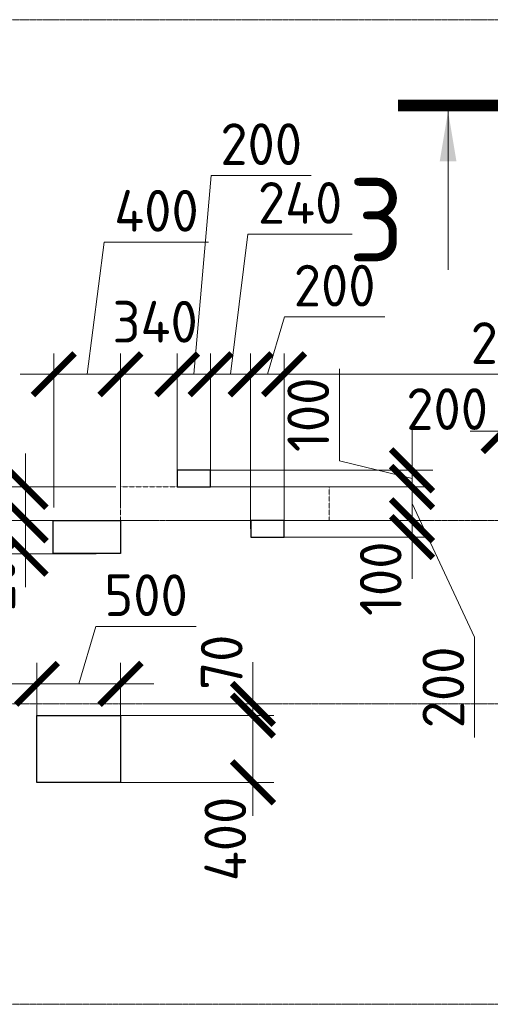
# Model space of a CAD drawing. Header units: millimetres. Extents: x -386473 to 311666, y -59266 to 291810.
# Tile 31 of 132: x -150646 to -147828, y 20954 to 26854. Entities that reach past the tile are written whole.
import ezdxf

# ---------------------------------------------------------------- set-up
doc = ezdxf.new("R2010")
doc.units = ezdxf.units.MM
for name, pattern in [('______5', [1100, 800, -100, 100, -100]), ('DASHED', [7, 5, -2, 0]), ('осевая', [50.8, 31.75, -6.35, 6.35, -6.35])]:
    doc.linetypes.add(name, pattern=pattern)
for name, color, linetype, lineweight in [('ВК_отверстия в полу размеры', 7, 'Continuous', 5), ('Оси', 40, '______5', 18), ('Перекрытие ж_бетон', 1, 'Continuous', 30), ('РАЗМЕРЫ', 1, 'Continuous', 9), ('Узлы', 7, 'Continuous', 0), ('Э_отверстия', 2, 'Continuous', 100)]:
    doc.layers.add(name, color=color, linetype=linetype, lineweight=lineweight)
doc.layers.add('Колонна_ бетон', color=7, linetype='Continuous', lineweight=50, true_color=0xb4b496)
doc.styles.add('GOST-2.304_Type-B', font='GOST_Common.ttf')
doc.dimstyles.new('СПДС', dxfattribs={"dimscale": 100, "dimtxt": 2.5, "dimasz": 2.5, "dimexe": 1.25, "dimexo": 0, "dimtad": 1, "dimdec": 0, "dimtxsty": 'GOST-2.304_Type-B', "dimblk": 'ARCHTICK', "dimcen": 2.5, "dimdle": 2, "dimadec": 0, "dimazin": 2, "dimtfac": 0.75, "dimtdec": 0, "dimtmove": 1, "dimatfit": 3, "dimfxl": 1, "dimtolj": 1, "dimarcsym": 1})

# ---------------------------------------------------------------- blocks, each defined once
blk = doc.blocks.new('оси2')
at = {"layer": 'Оси', "color": 16, "linetype": 'осевая', "lineweight": 0, "ltscale": 0.25, "transparency": 33554687}
for p, q in [((979200, -1392.9), (1032582.1, -1392.9)), ((979200, -4392.9), (1032582.1, -4392.9)), ((979200, -5492.9), (1032582.1, -5492.9)), ((979200, -7292.9), (1032582.1, -7292.9))]:
    blk.add_line(p, q, dxfattribs=at)
blk = doc.blocks.new('стены подвала')
at = {"layer": 'Колонна_ бетон', "color": 252, "linetype": 'DASHED', "lineweight": 0, "ltscale": 0.3, "true_color": 0x939598, "transparency": 33554687}
for p, q in [((-154977.4, -16175.4, 160), (-154977.4, -16375.4, 160)), ((-154977.4, -16175.4, 160), (-154977.4, -16175.4, 160)), ((-153727.4, -16175.4, 160), (-154977.4, -16175.4, 160)), ((-153727.4, -16175.4, 160), (-153727.4, -16375.4, 160)), ((-153727.4, -16175.4, 160), (-153727.4, -16175.4, 160)), ((-154977.4, -16375.4, 160), (-154977.4, -16375.4, 160)), ((-154977.4, -16375.4, 160), (-153727.4, -16375.4, 160)), ((-153727.4, -16375.4, 160), (-153727.4, -16375.4, 160))]:
    blk.add_line(p, q, dxfattribs=at)
blk = doc.blocks.new('_ArchTick')
at = {"color": 0, "linetype": 'ByBlock', "const_width": 0.15}
blk.add_lwpolyline([(-0.5, -0.5), (0.5, 0.5)], dxfattribs=at)
blk = doc.blocks.new('*D1025')
at = {"layer": 'DEFPOINTS', "color": 0, "transparency": 16777216}
for p in [(-148594.4, 56897.7), (-148026.4, 56897.7), (-148170.9, 56697.4)]:
    blk.add_point(p, dxfattribs=at)
at = {"layer": 'РАЗМЕРЫ', "color": 0, "lineweight": -2, "transparency": 16777216}
for p, q in [((-148594.4, 56497.4), (-148594.4, 57097.7)), ((-148026.4, 56897.7), (-148719.4, 56897.7)), ((-148170.9, 56697.4), (-148719.4, 56697.4))]:
    blk.add_line(p, q, dxfattribs=at)
at = {"layer": 'РАЗМЕРЫ', "color": 0, "lineweight": -2, "transparency": 16777216, "xscale": 250, "yscale": 250, "zscale": 250}
for p, rotation in [((-148594.4, 56897.7), 90), ((-148594.4, 56697.4), 270)]:
    blk.add_blockref('_ArchTick', p, dxfattribs=dict(at, rotation=rotation))
at = {"layer": 'РАЗМЕРЫ', "color": 0, "lineweight": 0, "transparency": 16777216, "insert": (-148781.9, 56598.2), "char_height": 250, "attachment_point": 5, "rotation": 90, "style": 'GOST-2.304_Type-B'}
blk.add_mtext('\\A1;200', dxfattribs=at)
blk = doc.blocks.new('*D1026')
at = {"layer": 'DEFPOINTS', "color": 0, "transparency": 16777216}
for p in [(-148594.4, 57097.7), (-148054.7, 57097.7, 360), (-148026.4, 56897.7, 360)]:
    blk.add_point(p, dxfattribs=at)
at = {"layer": 'РАЗМЕРЫ', "color": 0, "lineweight": -2, "transparency": 16777216}
for p, q in [((-148594.4, 56697.7), (-148594.4, 57297.7)), ((-148054.7, 57097.7), (-148719.4, 57097.7)), ((-148026.4, 56897.7), (-148719.4, 56897.7))]:
    blk.add_line(p, q, dxfattribs=at)
at = {"layer": 'РАЗМЕРЫ', "color": 0, "lineweight": -2, "transparency": 16777216, "xscale": 250, "yscale": 250, "zscale": 250}
for p, rotation in [((-148594.4, 57097.7), 90), ((-148594.4, 56897.7), 270)]:
    blk.add_blockref('_ArchTick', p, dxfattribs=dict(at, rotation=rotation))
at = {"layer": 'РАЗМЕРЫ', "color": 0, "lineweight": 0, "transparency": 16777216, "insert": (-148882.2, 57198), "char_height": 250, "attachment_point": 5, "rotation": 90, "style": 'GOST-2.304_Type-B'}
blk.add_mtext('\\A1;200', dxfattribs=at)
blk = doc.blocks.new('*D1027')
at = {"layer": 'DEFPOINTS', "color": 0, "transparency": 16777216}
for p in [(-148026.4, 57772.9), (-148026.4, 56997.7, 360), (-148426.2, 56974.6, 360)]:
    blk.add_point(p, dxfattribs=at)
at = {"layer": 'РАЗМЕРЫ', "color": 0, "lineweight": -2, "transparency": 16777216}
for p, q in [((-148226.3, 57772.9), (-148123.1, 58565.1)), ((-148123.1, 58565.1), (-147498.1, 58565.1)), ((-148426.2, 56974.6), (-148426.2, 57897.9)), ((-148026.4, 56997.7), (-148026.4, 57897.9)), ((-148626.2, 57772.9), (-147826.4, 57772.9))]:
    blk.add_line(p, q, dxfattribs=at)
at = {"layer": 'РАЗМЕРЫ', "color": 0, "lineweight": -2, "transparency": 16777216, "xscale": 250, "yscale": 250, "zscale": 250, "rotation": 180}
blk.add_blockref('_ArchTick', (-148426.2, 57772.9), dxfattribs=at)
at = {"layer": 'РАЗМЕРЫ', "color": 0, "lineweight": -2, "transparency": 16777216, "xscale": 250, "yscale": 250, "zscale": 250}
blk.add_blockref('_ArchTick', (-148026.4, 57772.9), dxfattribs=at)
at = {"layer": 'РАЗМЕРЫ', "color": 0, "lineweight": 0, "transparency": 16777216, "insert": (-147810.6, 58752.6), "char_height": 250, "attachment_point": 5, "style": 'GOST-2.304_Type-B'}
blk.add_mtext('\\A1;400', dxfattribs=at)
blk = doc.blocks.new('*D1028')
at = {"layer": 'DEFPOINTS', "color": 0, "transparency": 16777216}
for p in [(-144146.2, 57772.9), (-144146.2, 57586.8), (-147046.5, 56847.7)]:
    blk.add_point(p, dxfattribs=at)
at = {"layer": 'РАЗМЕРЫ', "color": 0, "lineweight": -2, "transparency": 16777216}
for p, q in [((-147046.5, 56847.7), (-147046.5, 57897.9)), ((-144146.2, 57586.8), (-144146.2, 57897.9)), ((-147246.5, 57772.9), (-143946.2, 57772.9))]:
    blk.add_line(p, q, dxfattribs=at)
at = {"layer": 'РАЗМЕРЫ', "color": 0, "lineweight": -2, "transparency": 16777216, "xscale": 250, "yscale": 250, "zscale": 250, "rotation": 180}
blk.add_blockref('_ArchTick', (-147046.5, 57772.9), dxfattribs=at)
at = {"layer": 'РАЗМЕРЫ', "color": 0, "lineweight": -2, "transparency": 16777216, "xscale": 250, "yscale": 250, "zscale": 250}
blk.add_blockref('_ArchTick', (-144146.2, 57772.9), dxfattribs=at)
at = {"layer": 'РАЗМЕРЫ', "color": 0, "lineweight": 0, "transparency": 16777216, "insert": (-145596.4, 57960.4), "char_height": 250, "attachment_point": 5, "style": 'GOST-2.304_Type-B'}
blk.add_mtext('\\A1;2900', dxfattribs=at)
blk = doc.blocks.new('*D1058')
at = {"layer": 'DEFPOINTS', "color": 0, "transparency": 16777216}
for p in [(-148526.2, 55918), (-148026.2, 55665.5), (-148526.2, 55547.7)]:
    blk.add_point(p, dxfattribs=at)
at = {"layer": 'РАЗМЕРЫ', "color": 0, "lineweight": -2, "transparency": 16777216}
for p, q in [((-148276.2, 55918), (-148173.1, 56261.8)), ((-148173.1, 56261.8), (-147573.1, 56261.8)), ((-148526.2, 55547.7), (-148526.2, 56043)), ((-148026.2, 55665.5), (-148026.2, 56043)), ((-147826.2, 55918), (-148726.2, 55918))]:
    blk.add_line(p, q, dxfattribs=at)
at = {"layer": 'РАЗМЕРЫ', "color": 0, "lineweight": -2, "transparency": 16777216, "xscale": 250, "yscale": 250, "zscale": 250, "rotation": 180}
blk.add_blockref('_ArchTick', (-148526.2, 55918), dxfattribs=at)
at = {"layer": 'РАЗМЕРЫ', "color": 0, "lineweight": -2, "transparency": 16777216, "xscale": 250, "yscale": 250, "zscale": 250}
blk.add_blockref('_ArchTick', (-148026.2, 55918), dxfattribs=at)
at = {"layer": 'РАЗМЕРЫ', "color": 0, "lineweight": 0, "transparency": 16777216, "insert": (-147873.1, 56449.3), "char_height": 250, "attachment_point": 5, "style": 'GOST-2.304_Type-B'}
blk.add_mtext('\\A1;500', dxfattribs=at)
blk = doc.blocks.new('*D1059')
at = {"layer": 'DEFPOINTS', "color": 0, "transparency": 16777216}
for p in [(-150346.4, 55918), (-148526.2, 55918), (-150346.4, 55779.8)]:
    blk.add_point(p, dxfattribs=at)
at = {"layer": 'РАЗМЕРЫ', "color": 0, "lineweight": -2, "transparency": 16777216}
for p, q in [((-150346.4, 55779.8), (-150346.4, 56043)), ((-148526.2, 55918), (-148526.2, 56043)), ((-148326.2, 55918), (-150546.4, 55918))]:
    blk.add_line(p, q, dxfattribs=at)
at = {"layer": 'РАЗМЕРЫ', "color": 0, "lineweight": -2, "transparency": 16777216, "xscale": 250, "yscale": 250, "zscale": 250, "rotation": 180}
blk.add_blockref('_ArchTick', (-150346.4, 55918), dxfattribs=at)
at = {"layer": 'РАЗМЕРЫ', "color": 0, "lineweight": -2, "transparency": 16777216, "xscale": 250, "yscale": 250, "zscale": 250}
blk.add_blockref('_ArchTick', (-148526.2, 55918), dxfattribs=at)
at = {"layer": 'РАЗМЕРЫ', "color": 0, "lineweight": 0, "transparency": 16777216, "insert": (-149436.3, 56105.5), "char_height": 250, "attachment_point": 5, "style": 'GOST-2.304_Type-B'}
blk.add_mtext('\\A1;1820', dxfattribs=at)
blk = doc.blocks.new('*D1060')
at = {"layer": 'DEFPOINTS', "color": 0, "transparency": 16777216}
for p in [(-147883.7, 55797.7), (-148068.1, 55727.7), (-147232.5, 55727.7)]:
    blk.add_point(p, dxfattribs=at)
at = {"layer": 'РАЗМЕРЫ', "color": 0, "lineweight": -2, "transparency": 16777216}
for p, q in [((-147232.5, 55797.7), (-147232.5, 56047.7)), ((-147883.7, 55797.7), (-147107.5, 55797.7)), ((-147232.5, 55797.7), (-147232.5, 55727.7)), ((-148068.1, 55727.7), (-147107.5, 55727.7)), ((-147232.5, 55727.7), (-147232.5, 55477.7))]:
    blk.add_line(p, q, dxfattribs=at)
at = {"layer": 'РАЗМЕРЫ', "color": 0, "lineweight": -2, "transparency": 16777216, "xscale": 250, "yscale": 250, "zscale": 250}
for p, rotation in [((-147232.5, 55797.7), 270), ((-147232.5, 55727.7), 90)]:
    blk.add_blockref('_ArchTick', p, dxfattribs=dict(at, rotation=rotation))
at = {"layer": 'РАЗМЕРЫ', "color": 0, "lineweight": 0, "transparency": 16777216, "insert": (-147420, 56047.7), "char_height": 250, "attachment_point": 5, "rotation": 90, "style": 'GOST-2.304_Type-B'}
blk.add_mtext('\\A1;70', dxfattribs=at)
blk = doc.blocks.new('*D1061')
at = {"layer": 'DEFPOINTS', "color": 0, "transparency": 16777216}
for p in [(-148026.2, 55727.7), (-148026.2, 55327.7), (-147232.5, 55327.7)]:
    blk.add_point(p, dxfattribs=at)
at = {"layer": 'РАЗМЕРЫ', "color": 0, "lineweight": -2, "transparency": 16777216}
for p, q in [((-147232.5, 55927.7), (-147232.5, 55127.7)), ((-148026.2, 55727.7), (-147107.5, 55727.7)), ((-148026.2, 55327.7), (-147107.5, 55327.7))]:
    blk.add_line(p, q, dxfattribs=at)
at = {"layer": 'РАЗМЕРЫ', "color": 0, "lineweight": -2, "transparency": 16777216, "xscale": 250, "yscale": 250, "zscale": 250}
for p, rotation in [((-147232.5, 55727.7), 90), ((-147232.5, 55327.7), 270)]:
    blk.add_blockref('_ArchTick', p, dxfattribs=dict(at, rotation=rotation))
at = {"layer": 'РАЗМЕРЫ', "color": 0, "lineweight": 0, "transparency": 16777216, "insert": (-147398.4, 54988.7), "char_height": 250, "attachment_point": 5, "rotation": 90, "style": 'GOST-2.304_Type-B'}
blk.add_mtext('\\A1;400', dxfattribs=at)
blk = doc.blocks.new('*D881')
at = {"layer": 'DEFPOINTS', "color": 0, "transparency": 16777216}
for p in [(-147686.6, 57772.9), (-147686.6, 57147.7), (-147486.6, 57097.7)]:
    blk.add_point(p, dxfattribs=at)
at = {"layer": 'РАЗМЕРЫ', "color": 0, "lineweight": -2, "transparency": 16777216}
for p, q in [((-147586.6, 57772.9), (-147483.4, 58964.3)), ((-147483.4, 58964.3), (-146883.4, 58964.3)), ((-147686.6, 57147.7), (-147686.6, 57897.9)), ((-147486.6, 57097.7), (-147486.6, 57897.9)), ((-147286.6, 57772.9), (-147886.6, 57772.9))]:
    blk.add_line(p, q, dxfattribs=at)
at = {"layer": 'РАЗМЕРЫ', "color": 0, "lineweight": -2, "transparency": 16777216, "xscale": 250, "yscale": 250, "zscale": 250, "rotation": 180}
blk.add_blockref('_ArchTick', (-147686.6, 57772.9), dxfattribs=at)
at = {"layer": 'РАЗМЕРЫ', "color": 0, "lineweight": -2, "transparency": 16777216, "xscale": 250, "yscale": 250, "zscale": 250}
blk.add_blockref('_ArchTick', (-147486.6, 57772.9), dxfattribs=at)
at = {"layer": 'РАЗМЕРЫ', "color": 0, "lineweight": 0, "transparency": 16777216, "insert": (-147183.4, 59151.8), "char_height": 250, "attachment_point": 5, "style": 'GOST-2.304_Type-B'}
blk.add_mtext('\\A1;200', dxfattribs=at)
blk = doc.blocks.new('*D882')
at = {"layer": 'DEFPOINTS', "color": 0, "transparency": 16777216}
for p in [(-148026.4, 57772.9), (-148026.4, 57578.7), (-147686.6, 57147.7)]:
    blk.add_point(p, dxfattribs=at)
at = {"layer": 'РАЗМЕРЫ', "color": 0, "lineweight": -2, "transparency": 16777216}
for p, q in [((-148026.4, 57578.7), (-148026.4, 57897.9)), ((-147686.6, 57147.7), (-147686.6, 57897.9)), ((-147486.6, 57772.9), (-148226.4, 57772.9))]:
    blk.add_line(p, q, dxfattribs=at)
at = {"layer": 'РАЗМЕРЫ', "color": 0, "lineweight": -2, "transparency": 16777216, "xscale": 250, "yscale": 250, "zscale": 250, "rotation": 180}
blk.add_blockref('_ArchTick', (-148026.4, 57772.9), dxfattribs=at)
at = {"layer": 'РАЗМЕРЫ', "color": 0, "lineweight": -2, "transparency": 16777216, "xscale": 250, "yscale": 250, "zscale": 250}
blk.add_blockref('_ArchTick', (-147686.6, 57772.9), dxfattribs=at)
at = {"layer": 'РАЗМЕРЫ', "color": 0, "lineweight": 0, "transparency": 16777216, "insert": (-147818.7, 58087.6), "char_height": 250, "attachment_point": 5, "style": 'GOST-2.304_Type-B'}
blk.add_mtext('\\A1;340', dxfattribs=at)
blk = doc.blocks.new('*D952')
at = {"layer": 'DEFPOINTS', "color": 0, "transparency": 16777216}
for p in [(-147246.5, 57772.9), (-147246.5, 56847.7), (-147046.5, 56847.7)]:
    blk.add_point(p, dxfattribs=at)
at = {"layer": 'РАЗМЕРЫ', "color": 0, "lineweight": -2, "transparency": 16777216}
for p, q in [((-147146.5, 57772.9), (-147043.4, 58116.7)), ((-147043.4, 58116.7), (-146443.4, 58116.7)), ((-147246.5, 56847.7), (-147246.5, 57897.9)), ((-147046.5, 56847.7), (-147046.5, 57897.9)), ((-146846.5, 57772.9), (-147446.5, 57772.9))]:
    blk.add_line(p, q, dxfattribs=at)
at = {"layer": 'РАЗМЕРЫ', "color": 0, "lineweight": -2, "transparency": 16777216, "xscale": 250, "yscale": 250, "zscale": 250, "rotation": 180}
blk.add_blockref('_ArchTick', (-147246.5, 57772.9), dxfattribs=at)
at = {"layer": 'РАЗМЕРЫ', "color": 0, "lineweight": -2, "transparency": 16777216, "xscale": 250, "yscale": 250, "zscale": 250}
blk.add_blockref('_ArchTick', (-147046.5, 57772.9), dxfattribs=at)
at = {"layer": 'РАЗМЕРЫ', "color": 0, "lineweight": 0, "transparency": 16777216, "insert": (-146743.4, 58304.2), "char_height": 250, "attachment_point": 5, "style": 'GOST-2.304_Type-B'}
blk.add_mtext('\\A1;200', dxfattribs=at)
blk = doc.blocks.new('*D953')
at = {"layer": 'DEFPOINTS', "color": 0, "transparency": 16777216}
for p in [(-147486.6, 57772.9), (-147486.6, 57097.7), (-147246.5, 56847.7)]:
    blk.add_point(p, dxfattribs=at)
at = {"layer": 'РАЗМЕРЫ', "color": 0, "lineweight": -2, "transparency": 16777216}
for p, q in [((-147366.6, 57772.9), (-147262.9, 58612.4)), ((-147262.9, 58612.4), (-146637.9, 58612.4)), ((-147486.6, 57097.7), (-147486.6, 57897.9)), ((-147246.5, 56847.7), (-147246.5, 57897.9)), ((-147046.5, 57772.9), (-147686.6, 57772.9))]:
    blk.add_line(p, q, dxfattribs=at)
at = {"layer": 'РАЗМЕРЫ', "color": 0, "lineweight": -2, "transparency": 16777216, "xscale": 250, "yscale": 250, "zscale": 250, "rotation": 180}
blk.add_blockref('_ArchTick', (-147486.6, 57772.9), dxfattribs=at)
at = {"layer": 'РАЗМЕРЫ', "color": 0, "lineweight": -2, "transparency": 16777216, "xscale": 250, "yscale": 250, "zscale": 250}
blk.add_blockref('_ArchTick', (-147246.5, 57772.9), dxfattribs=at)
at = {"layer": 'РАЗМЕРЫ', "color": 0, "lineweight": 0, "transparency": 16777216, "insert": (-146950.4, 58799.9), "char_height": 250, "attachment_point": 5, "style": 'GOST-2.304_Type-B'}
blk.add_mtext('\\A1;240', dxfattribs=at)
blk = doc.blocks.new('*D883')
at = {"layer": 'DEFPOINTS', "color": 0, "transparency": 16777216}
for p in [(-146893, 56897.7), (-147045.5, 56797.7), (-146280, 56797.7)]:
    blk.add_point(p, dxfattribs=at)
at = {"layer": 'РАЗМЕРЫ', "color": 0, "lineweight": -2, "transparency": 16777216}
for p, q in [((-146280, 56897.7), (-146280, 57147.7)), ((-146893, 56897.7), (-146155, 56897.7)), ((-146280, 56897.7), (-146280, 56797.7)), ((-147045.5, 56797.7), (-146155, 56797.7)), ((-146280, 56797.7), (-146280, 56547.7))]:
    blk.add_line(p, q, dxfattribs=at)
at = {"layer": 'РАЗМЕРЫ', "color": 0, "lineweight": -2, "transparency": 16777216, "xscale": 250, "yscale": 250, "zscale": 250}
for p, rotation in [((-146280, 56897.7), 270), ((-146280, 56797.7), 90)]:
    blk.add_blockref('_ArchTick', p, dxfattribs=dict(at, rotation=rotation))
at = {"layer": 'РАЗМЕРЫ', "color": 0, "lineweight": 0, "transparency": 16777216, "insert": (-146467.5, 56547.7), "char_height": 250, "attachment_point": 5, "rotation": 90, "style": 'GOST-2.304_Type-B'}
blk.add_mtext('\\A1;100', dxfattribs=at)
blk = doc.blocks.new('*D954')
at = {"layer": 'DEFPOINTS', "color": 0, "transparency": 16777216}
for p in [(-147486.6, 57097.7), (-146280, 57097.7), (-147046.5, 56897.7)]:
    blk.add_point(p, dxfattribs=at)
at = {"layer": 'РАЗМЕРЫ', "color": 0, "lineweight": -2, "transparency": 16777216}
for p, q in [((-146280, 56697.7), (-146280, 57297.7)), ((-147486.6, 57097.7), (-146155, 57097.7)), ((-146280, 56997.7), (-145905, 56196.9)), ((-147046.5, 56897.7), (-146155, 56897.7)), ((-145905, 56196.9), (-145905, 55596.9))]:
    blk.add_line(p, q, dxfattribs=at)
at = {"layer": 'РАЗМЕРЫ', "color": 0, "lineweight": -2, "transparency": 16777216, "xscale": 250, "yscale": 250, "zscale": 250}
for p, rotation in [((-146280, 57097.7), 90), ((-146280, 56897.7), 270)]:
    blk.add_blockref('_ArchTick', p, dxfattribs=dict(at, rotation=rotation))
at = {"layer": 'РАЗМЕРЫ', "color": 0, "lineweight": 0, "transparency": 16777216, "insert": (-146092.5, 55896.9), "char_height": 250, "attachment_point": 5, "rotation": 90, "style": 'GOST-2.304_Type-B'}
blk.add_mtext('\\A1;200', dxfattribs=at)
blk = doc.blocks.new('*D884')
at = {"layer": 'DEFPOINTS', "color": 0, "transparency": 16777216}
for p in [(-147486.6, 57197.7), (-146280, 57197.7), (-146957.1, 57097.7)]:
    blk.add_point(p, dxfattribs=at)
at = {"layer": 'РАЗМЕРЫ', "color": 0, "lineweight": -2, "transparency": 16777216}
for p, q in [((-146714, 57255.2), (-146714, 57805.2)), ((-146280, 57197.7), (-146280, 57447.7)), ((-146280, 57147.7), (-146714, 57255.2)), ((-147486.6, 57197.7), (-146155, 57197.7)), ((-146280, 57097.7), (-146280, 57197.7)), ((-146280, 57097.7), (-146280, 57197.7)), ((-146957.1, 57097.7), (-146155, 57097.7)), ((-146280, 57097.7), (-146280, 56847.7))]:
    blk.add_line(p, q, dxfattribs=at)
at = {"layer": 'РАЗМЕРЫ', "color": 0, "lineweight": -2, "transparency": 16777216, "xscale": 250, "yscale": 250, "zscale": 250}
for p, rotation in [((-146280, 57197.7), 270), ((-146280, 57097.7), 90)]:
    blk.add_blockref('_ArchTick', p, dxfattribs=dict(at, rotation=rotation))
at = {"layer": 'РАЗМЕРЫ', "color": 0, "lineweight": 0, "transparency": 16777216, "insert": (-146901.5, 57530.2), "char_height": 250, "attachment_point": 5, "rotation": 90, "style": 'GOST-2.304_Type-B'}
blk.add_mtext('\\A1;100', dxfattribs=at)
blk = doc.blocks.new('*D894')
at = {"layer": 'DEFPOINTS', "color": 0, "transparency": 16777216}
for p in [(-145731.4, 57432.4), (-145731.4, 57172.8), (-145531.4, 57222.8)]:
    blk.add_point(p, dxfattribs=at)
at = {"layer": 'РАЗМЕРЫ', "color": 0, "lineweight": -2, "transparency": 16777216}
for p, q in [((-145731.4, 57172.8), (-145731.4, 57557.4)), ((-145531.4, 57222.8), (-145531.4, 57557.4)), ((-145331.4, 57432.4), (-145931.4, 57432.4))]:
    blk.add_line(p, q, dxfattribs=at)
at = {"layer": 'РАЗМЕРЫ', "color": 0, "lineweight": -2, "transparency": 16777216, "xscale": 250, "yscale": 250, "zscale": 250, "rotation": 180}
blk.add_blockref('_ArchTick', (-145731.4, 57432.4), dxfattribs=at)
at = {"layer": 'РАЗМЕРЫ', "color": 0, "lineweight": -2, "transparency": 16777216, "xscale": 250, "yscale": 250, "zscale": 250}
blk.add_blockref('_ArchTick', (-145531.4, 57432.4), dxfattribs=at)
at = {"layer": 'РАЗМЕРЫ', "color": 0, "lineweight": 0, "transparency": 16777216, "insert": (-146069.7, 57564.6), "char_height": 250, "attachment_point": 5, "style": 'GOST-2.304_Type-B'}
blk.add_mtext('\\A1;200', dxfattribs=at)
blk = doc.blocks.new('отверстия с размерами')
at = {"layer": 'ВК_отверстия в полу размеры', "color": 1, "lineweight": 30, "ltscale": 100, "elevation": 160}
blk.add_lwpolyline([(-148429, 56897.7), (-148026.2, 56897.7), (-148026.2, 56698.4), (-148429, 56698.4)], close=True, dxfattribs=at)
at = {"layer": 'Перекрытие ж_бетон', "color": 1, "lineweight": 30, "elevation": 160}
blk.add_lwpolyline([(-148026.2, 55327.7), (-148526.2, 55327.7), (-148526.2, 55727.7), (-148026.2, 55727.7)], close=True, dxfattribs=at)
at = {"layer": 'Э_отверстия', "color": 1, "lineweight": 30, "elevation": 160}
for points in [[(-147486.6, 57197.7), (-147686.6, 57197.7), (-147686.6, 57097.7), (-147486.6, 57097.7)], [(-147045.5, 56897.7), (-147245.5, 56897.7), (-147245.5, 56797.7), (-147045.5, 56797.7)]]:
    blk.add_lwpolyline(points, close=True, dxfattribs=at)
at = {"layer": 'РАЗМЕРЫ', "lineweight": 0}
for base, p1, p2, picture, middle, dimtype in [((-147686.6, 57772.9, 160), (-147486.6, 57097.7, 160), (-147686.6, 57147.7, 160), '*D881', (-147420.9, 58964.3, 160), 128), ((-147486.6, 57772.9, 160), (-147246.5, 56847.7, 160), (-147486.6, 57097.7, 160), '*D953', (-147200.4, 58612.4, 160), 160), ((-148026.4, 57772.9, 160), (-148426.2, 56974.6, 520), (-148026.4, 56997.7, 520), '*D1027', (-148060.6, 58565.1, 160), 160), ((-148026.4, 57772.9, 160), (-147686.6, 57147.7, 160), (-148026.4, 57578.7, 160), '*D882', (-147818.7, 57900.1, 160), 128), ((-145731.4, 57432.4, 160), (-145531.4, 57222.8, 160), (-145731.4, 57172.8, 160), '*D894', (-146069.7, 57377.1, 160), 128)]:
    dim = blk.add_linear_dim(base=base, p1=p1, p2=p2, dimstyle='СПДС', override={"dimrnd": 5}, dxfattribs=at)
    dim.commit()
    dim.dimension.update_dxf_attribs({"geometry": picture, "text_midpoint": middle, "dimtype": dimtype})
for base, p1, p2, picture, middle in [((-147246.5, 57772.9, 160), (-147046.5, 56847.7, 160), (-147246.5, 56847.7, 160), '*D952', (-146980.9, 58304.2, 160)), ((-144146.2, 57772.9, 160), (-147046.5, 56847.7, 160), (-144146.2, 57586.8, 160), '*D1028', (-145596.4, 57960.4, 160)), ((-148526.2, 55918, 160), (-148026.2, 55665.5, 160), (-148526.2, 55547.7, 160), '*D1058', (-148110.6, 56449.3, 160)), ((-150346.4, 55918, 160), (-148526.2, 55918, 160), (-150346.4, 55779.8, 160), '*D1059', (-149436.3, 56105.5, 160))]:
    dim = blk.add_linear_dim(base=base, p1=p1, p2=p2, dimstyle='СПДС', override={"dimrnd": 5}, dxfattribs=at)
    dim.commit()
    dim.dimension.update_dxf_attribs({"geometry": picture, "text_midpoint": middle})
for base, p1, p2, picture, middle, dimtype in [((-146280, 57197.7, 160), (-146957.1, 57097.7, 160), (-147486.6, 57197.7, 160), '*D884', (-146714, 57317.7, 160), 128), ((-148594.4, 57097.7, 160), (-148026.4, 56897.7, 520), (-148054.7, 57097.7, 520), '*D1026', (-148694.7, 57198, 160), 160), ((-146280, 57097.7, 160), (-147046.5, 56897.7, 160), (-147486.6, 57097.7, 160), '*D954', (-145905, 56134.4, 160), 160), ((-146280, 56797.7, 160), (-146893, 56897.7, 160), (-147045.5, 56797.7, 160), '*D883', (-146280, 56547.7, 160), 128), ((-148594.4, 56897.7, 160), (-148170.9, 56697.4, 160), (-148026.4, 56897.7, 160), '*D1025', (-148594.4, 56598.2, 160), 160), ((-147232.5, 55727.7, 160), (-147883.7, 55797.7, 160), (-148068.1, 55727.7, 160), '*D1060', (-147232.5, 56047.7, 160), 160), ((-147232.5, 55327.7, 160), (-148026.2, 55727.7, 160), (-148026.2, 55327.7, 160), '*D1061', (-147210.9, 54988.7, 160), 160)]:
    dim = blk.add_linear_dim(base=base, p1=p1, p2=p2, angle=90, dimstyle='СПДС', override={"dimrnd": 5}, dxfattribs=at)
    dim.commit()
    dim.dimension.update_dxf_attribs({"geometry": picture, "text_midpoint": middle, "dimtype": dimtype})

msp = doc.modelspace()

# ---------------------------------------------------------------- linework, layer by layer
at = {"layer": 'Узлы', "color": 1, "linetype": 'Continuous', "lineweight": 0}
msp.add_line((-148080.6, 26305.3, 3100), (-148080.6, 25355.3, 3100), dxfattribs=at)
at = {"layer": 'Узлы', "color": 1, "linetype": 'Continuous', "lineweight": 0, "const_width": 70, "elevation": 3100}
msp.add_lwpolyline([(-148380.6, 26340.3), (-147380.6, 26340.3)], dxfattribs=at)
at = {"layer": 'Узлы', "color": 1, "linetype": 'Continuous', "lineweight": 0}
msp.add_solid([(-148080.6, 26305.3, 3100), (-148130.9, 26004.8, 3100), (-148030.3, 26004.8, 3100)], dxfattribs=at)

# ---------------------------------------------------------------- block references
at = {"layer": 'РАЗМЕРЫ'}
for name, p in [('оси2', (-1176608.3, 28247.3)), ('стены подвала', (4934.7, 40229.8, -160))]:
    msp.add_blockref(name, p, dxfattribs=at)
at = {"layer": 'РАЗМЕРЫ', "color": 6}
msp.add_blockref('отверстия с размерами', (-2016.5, -33043.3), dxfattribs=at)

# ---------------------------------------------------------------- texts
at = {"layer": 'Узлы', "color": 1, "linetype": 'Continuous', "lineweight": 0, "insert": (-148510.6, 25655.3, 3100), "char_height": 500, "attachment_point": 5, "style": 'GOST-2.304_Type-B'}
msp.add_mtext_dynamic_manual_height_columns('3', width=723.88, gutter_width=25, heights=[0], dxfattribs=at)

doc.saveas('drawing.dxf')
